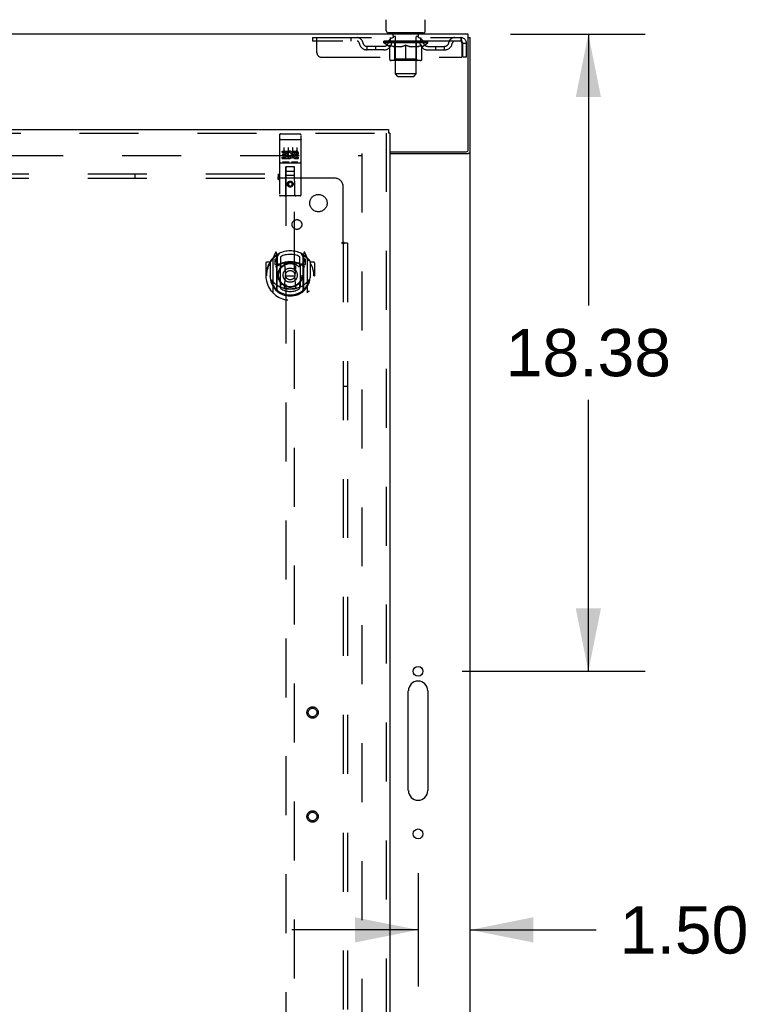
# Model space of a CAD drawing. Header units: inches. Extents: x 0 to 309, y 0 to 200.
# Tile 58 of 64: x 133 to 154, y 117 to 146. Entities that reach past the tile are written whole.
import ezdxf

# ---------------------------------------------------------------- set-up
doc = ezdxf.new("R2010")
doc.units = ezdxf.units.IN
doc.header["$LTSCALE"] = 17
doc.header["$MEASUREMENT"] = 0
doc.linetypes.add('HIDDEN', pattern=[0.2, 0.1, -0.1])
doc.layers.get('0').update_dxf_attribs({"linetype": 'CONTINUOUS'})
for name, color, linetype in [('DEFAULT_2', 8, 'HIDDEN'), ('DIMENSIONS', 7, 'CONTINUOUS'), ('RIGHTHAND_DOOR_ASSEMBLY', 7, 'CONTINUOUS'), ('SUBPANEL', 7, 'CONTINUOUS')]:
    doc.layers.add(name, color=color, linetype=linetype)
doc.styles.get("Standard").update_dxf_attribs({"font": 'arial.ttf'})
doc.dimstyles.new('DIMSTYLE_1', dxfattribs={"dimtxt": 1.363636, "dimasz": 1.818182, "dimexe": 0.09, "dimexo": 0.07, "dimgap": 0.0375, "dimtad": 0, "dimtih": 1, "dimtoh": 1, "dimzin": 4, "dimdsep": 46, "dimtxsty": 'Standard', "dimblk": '_FILLED', "dimblk1": '_FILLED', "dimblk2": '_FILLED', "dimcen": 0.09, "dimadec": 3, "dimazin": 1, "dimtfac": 1, "dimtdec": 3, "dimtofl": 0, "dimtmove": 0, "dimatfit": 3, "dimldrblk": '_FILLED', "dimfxl": 0, "dimtolj": 1, "dimtzin": 4, "dimarcsym": 0})

# ---------------------------------------------------------------- blocks, each defined once
blk = doc.blocks.new('_FILLED')
at = {"color": 0, "linetype": 'ByBlock'}
blk.add_solid([(0, 0), (-1, 0.2), (-1, -0.2)], dxfattribs=at)
blk = doc.blocks.new('*D10')
at = {"layer": 'DIMENSIONS', "color": 2, "linetype": 'Continuous'}
for p, q in [((147.263, 145.12), (151.149, 145.12)), ((149.512, 145.12), (149.512, 137.296)), ((149.512, 126.745), (149.512, 134.569)), ((145.875, 126.745), (151.149, 126.745))]:
    blk.add_line(p, q, dxfattribs=at)
at = {"layer": 'DIMENSIONS', "color": 2, "linetype": 'Continuous', "xscale": 1.8181818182, "yscale": 1.8181818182, "zscale": 1.8181818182}
for p, rotation in [((149.512, 145.12), 90), ((149.512, 126.745), 270)]:
    blk.add_blockref('_FILLED', p, dxfattribs=dict(at, rotation=rotation))
at = {"layer": 'DIMENSIONS', "color": 2, "linetype": 'Continuous', "insert": (149.512, 136.615), "char_height": 1.3636, "width": 4.76512, "attachment_point": 2, "line_spacing_factor": 0.9}
blk.add_mtext('18.38', dxfattribs=at)
blk = doc.blocks.new('*D11')
at = {"layer": 'DIMENSIONS', "color": 2, "linetype": 'Continuous'}
for p, q in [((144.603, 120.925), (144.603, 117.651)), ((144.603, 119.288), (140.966, 119.288)), ((146.103, 119.288), (149.736, 119.288))]:
    blk.add_line(p, q, dxfattribs=at)
at = {"layer": 'DIMENSIONS', "color": 2, "linetype": 'Continuous', "xscale": 1.8181818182, "yscale": 1.8181818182, "zscale": 1.8181818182}
blk.add_blockref('_FILLED', (144.603, 119.288), dxfattribs=at)
at = {"layer": 'DIMENSIONS', "color": 2, "linetype": 'Continuous', "xscale": 1.8181818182, "yscale": 1.8181818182, "zscale": 1.8181818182, "rotation": 180}
blk.add_blockref('_FILLED', (146.103, 119.288), dxfattribs=at)
at = {"layer": 'DIMENSIONS', "color": 2, "linetype": 'Continuous', "insert": (150.418, 119.969), "char_height": 1.3636, "width": 3.70564, "attachment_point": 1, "line_spacing_factor": 0.9}
blk.add_mtext('1.50', dxfattribs=at)

msp = doc.modelspace()

# ---------------------------------------------------------------- linework, layer by layer
at = {"color": 7, "linetype": 'Continuous'}
for p, q in [((143.686, 145.219), (143.686, 145.533)), ((144.811, 145.219), (144.811, 145.533)), ((143.749, 145.15), (143.749, 145.12)), ((144.749, 145.15), (143.749, 145.15)), ((144.749, 145.15), (144.749, 145.12)), ((146.051, 145.016), (146.103, 145.016))]:
    msp.add_line(p, q, dxfattribs=at)
at = {"color": 3, "linetype": 'Continuous'}
for p, q in [((146.051, 145.12), (68.405, 145.12)), ((146.051, 141.784), (146.051, 145.12)), ((146.103, 59.224), (146.103, 145.016)), ((143.79, 141.724), (145.991, 141.724)), ((143.79, 141.672), (146.033, 141.672)), ((144.321, 123.307), (144.321, 126.182)), ((144.884, 126.182), (144.884, 123.307))]:
    msp.add_line(p, q, dxfattribs=at)
for points in [[(146.033, 141.672), (146.035, 141.674), (146.037, 141.675), (146.04, 141.677), (146.043, 141.678), (146.047, 141.68), (146.051, 141.681), (146.055, 141.683), (146.059, 141.684), (146.067, 141.687)], [(146.067, 141.687), (146.071, 141.688), (146.075, 141.69), (146.078, 141.691), (146.082, 141.692), (146.085, 141.694), (146.088, 141.695), (146.091, 141.697), (146.093, 141.698), (146.096, 141.7), (146.097, 141.702), (146.099, 141.703), (146.1, 141.705), (146.101, 141.707), (146.102, 141.709), (146.102, 141.711), (146.103, 141.713)]]:
    msp.add_lwpolyline(points, dxfattribs=at)
for centre in [(144.603, 126.745), (144.603, 122.057)]:
    msp.add_circle(centre, 0.141, dxfattribs=at)
at = {"color": 7, "linetype": 'Continuous'}
for centre, start, end in [((143.755, 145.219), 180, 265), ((144.742, 145.219), 275, 360)]:
    msp.add_arc(centre, 0.069, start, end, dxfattribs=at)
at = {"color": 3, "linetype": 'Continuous'}
for centre, radius, start, end in [((145.991, 141.784), 0.06, 270, 360), ((144.603, 126.182), 0.281, 0, 180), ((144.603, 123.307), 0.281, 180, 360)]:
    msp.add_arc(centre, radius, start, end, dxfattribs=at)
at = {"layer": 'DEFAULT_2', "color": 8, "linetype": 'HIDDEN'}
for p, q in [((143.846, 145.15), (143.846, 145.12)), ((143.884, 145.06), (143.884, 145.14)), ((144.614, 145.06), (144.614, 145.14)), ((144.652, 145.15), (144.652, 145.12)), ((141.561, 145.016), (141.561, 144.912)), ((141.561, 145.016), (145.832, 145.016)), ((145.832, 144.912), (141.561, 144.912)), ((141.686, 144.579), (141.686, 145.016)), ((142.661, 145.016), (142.661, 144.912)), ((143.615, 144.866), (143.615, 144.912)), ((144.882, 144.866), (143.615, 144.866)), ((143.775, 144.754), (143.615, 144.866)), ((143.625, 144.906), (143.625, 144.912)), ((143.634, 144.902), (143.634, 144.906)), ((143.634, 144.902), (144.864, 144.902)), ((143.642, 144.902), (143.642, 144.906)), ((143.643, 144.902), (143.643, 144.906)), ((143.653, 144.906), (143.653, 144.912)), ((143.67, 144.902), (143.67, 144.906)), ((143.672, 144.902), (143.672, 144.906)), ((143.7, 144.906), (143.7, 144.912)), ((143.715, 144.902), (143.715, 144.906)), ((143.717, 144.902), (143.717, 144.906)), ((143.922, 144.905), (143.72, 144.905)), ((143.763, 144.906), (143.763, 144.912)), ((143.765, 144.902), (143.765, 144.905)), ((143.766, 144.902), (143.766, 144.905)), ((143.769, 144.902), (143.769, 144.905)), ((143.776, 144.902), (143.776, 144.906)), ((143.776, 144.902), (143.776, 144.905)), ((143.779, 144.902), (143.779, 144.906)), ((143.783, 144.902), (143.783, 144.906)), ((143.785, 144.391), (143.785, 144.797)), ((143.787, 144.902), (143.787, 144.905)), ((143.801, 144.902), (143.801, 144.905)), ((143.811, 144.912), (143.811, 145.016)), ((143.819, 144.902), (143.819, 144.905)), ((143.82, 144.902), (143.82, 144.908)), ((143.84, 144.902), (143.84, 144.905)), ((143.841, 144.906), (143.841, 144.912)), ((143.851, 144.902), (143.851, 144.906)), ((143.855, 144.902), (143.855, 144.906)), ((143.865, 144.902), (143.865, 144.905)), ((143.876, 144.902), (143.876, 144.91)), ((143.891, 144.902), (143.891, 144.905)), ((143.953, 145.05), (143.894, 145.05)), ((143.894, 144.902), (143.894, 144.905)), ((143.922, 144.902), (143.922, 144.905)), ((143.989, 144.905), (143.927, 144.905)), ((143.932, 144.906), (143.932, 144.912)), ((143.936, 144.394), (143.936, 144.863)), ((143.939, 144.902), (143.939, 144.906)), ((143.943, 144.902), (143.943, 144.906)), ((143.949, 143.969), (143.949, 145.04)), ((143.949, 144.902), (143.949, 144.911)), ((143.954, 144.902), (143.954, 144.905)), ((143.964, 144.902), (143.964, 144.905)), ((143.989, 144.902), (143.989, 144.905)), ((144.063, 144.905), (144.004, 144.905)), ((144.025, 144.902), (144.025, 144.905)), ((144.032, 144.906), (144.032, 144.912)), ((144.036, 144.902), (144.036, 144.906)), ((144.038, 144.902), (144.038, 144.912)), ((144.041, 144.902), (144.041, 144.906)), ((144.048, 144.902), (144.048, 144.906)), ((144.064, 144.902), (144.064, 144.905)), ((144.144, 144.905), (144.09, 144.905)), ((144.103, 144.902), (144.103, 144.905)), ((144.134, 144.905), (144.249, 144.912)), ((144.139, 144.906), (144.139, 144.912)), ((144.139, 144.906), (144.139, 144.912)), ((144.139, 144.912), (144.139, 144.912)), ((144.139, 144.902), (144.139, 144.906)), ((144.143, 144.902), (144.143, 144.906)), ((144.144, 144.902), (144.144, 144.906)), ((144.144, 144.902), (144.144, 144.905)), ((144.228, 144.905), (144.18, 144.905)), ((144.185, 144.902), (144.185, 144.905)), ((144.228, 144.902), (144.228, 144.905)), ((144.246, 144.906), (144.246, 144.906)), ((144.246, 144.902), (144.246, 144.906)), ((144.246, 144.902), (144.246, 144.906)), ((144.249, 144.906), (144.249, 144.912)), ((144.249, 144.354), (144.249, 144.798)), ((144.251, 144.902), (144.251, 144.906)), ((144.251, 144.902), (144.251, 144.906)), ((144.251, 144.906), (144.251, 144.906)), ((144.253, 144.905), (144.318, 144.905)), ((144.269, 144.902), (144.269, 144.905)), ((144.285, 144.905), (144.285, 144.91)), ((144.285, 144.91), (144.363, 144.905)), ((144.307, 144.905), (144.307, 144.909)), ((144.312, 144.902), (144.312, 144.905)), ((144.353, 144.902), (144.353, 144.906)), ((144.353, 144.902), (144.353, 144.905)), ((144.353, 144.905), (144.408, 144.905)), ((144.354, 144.902), (144.354, 144.906)), ((144.358, 144.912), (144.359, 144.912)), ((144.358, 144.906), (144.358, 144.912)), ((144.358, 144.902), (144.358, 144.906)), ((144.359, 144.906), (144.359, 144.912)), ((144.394, 144.902), (144.394, 144.905)), ((144.434, 144.902), (144.434, 144.905)), ((144.434, 144.905), (144.493, 144.905)), ((144.449, 144.902), (144.449, 144.906)), ((144.456, 144.902), (144.456, 144.906)), ((144.459, 144.902), (144.459, 144.912)), ((144.461, 144.902), (144.461, 144.906)), ((144.465, 144.906), (144.465, 144.912)), ((144.472, 144.902), (144.472, 144.905)), ((144.508, 144.902), (144.508, 144.905)), ((144.508, 144.905), (144.57, 144.905)), ((144.533, 144.902), (144.533, 144.905)), ((144.604, 145.05), (144.544, 145.05)), ((144.544, 144.902), (144.544, 144.905)), ((144.548, 144.902), (144.548, 144.911)), ((144.549, 143.969), (144.549, 145.04)), ((144.554, 144.902), (144.554, 144.906)), ((144.558, 144.902), (144.558, 144.906)), ((144.561, 144.394), (144.561, 144.863)), ((144.565, 144.906), (144.565, 144.912)), ((144.575, 144.902), (144.575, 144.905)), ((144.575, 144.905), (144.777, 144.905)), ((144.603, 144.902), (144.603, 144.905)), ((144.606, 144.902), (144.606, 144.905)), ((144.621, 144.902), (144.621, 144.91)), ((144.633, 144.902), (144.633, 144.905)), ((144.642, 144.902), (144.642, 144.906)), ((144.646, 144.902), (144.646, 144.906)), ((144.656, 144.906), (144.656, 144.912)), ((144.657, 144.902), (144.657, 144.905)), ((144.677, 144.902), (144.677, 144.908)), ((144.678, 144.902), (144.678, 144.905)), ((144.686, 144.912), (144.686, 145.016)), ((144.696, 144.902), (144.696, 144.905)), ((144.71, 144.902), (144.71, 144.905)), ((144.712, 144.391), (144.712, 144.797)), ((144.715, 144.902), (144.715, 144.906)), ((144.718, 144.902), (144.718, 144.906)), ((144.721, 144.902), (144.721, 144.906)), ((144.721, 144.902), (144.721, 144.905)), ((144.722, 144.754), (144.882, 144.866)), ((144.729, 144.902), (144.729, 144.905)), ((144.732, 144.902), (144.732, 144.905)), ((144.732, 144.902), (144.732, 144.905)), ((144.734, 144.906), (144.734, 144.912)), ((144.78, 144.902), (144.78, 144.906)), ((144.782, 144.902), (144.782, 144.906)), ((144.797, 144.906), (144.797, 144.912)), ((144.826, 144.902), (144.826, 144.906)), ((144.827, 144.902), (144.827, 144.906)), ((144.844, 144.906), (144.844, 144.912)), ((144.854, 144.902), (144.854, 144.906)), ((144.855, 144.902), (144.855, 144.906)), ((144.864, 144.902), (144.864, 144.906)), ((144.872, 144.906), (144.872, 144.912)), ((144.882, 144.866), (144.882, 144.912)), ((145.832, 145.016), (145.832, 144.912)), ((145.834, 145.015), (145.832, 145.016)), ((145.86, 144.886), (145.865, 144.849)), ((145.86, 144.863), (145.865, 144.849)), ((145.865, 144.849), (145.865, 144.454)), ((145.895, 144.454), (145.895, 144.849)), ((145.999, 144.849), (145.895, 144.849)), ((145.999, 144.454), (145.999, 144.849)), ((143.134, 144.661), (143.134, 144.765)), ((143.617, 144.765), (143.134, 144.765)), ((143.617, 144.661), (143.134, 144.661)), ((143.384, 144.661), (143.384, 144.765)), ((143.775, 144.754), (143.785, 144.754)), ((144.107, 144.754), (143.927, 144.754)), ((144.57, 144.754), (144.39, 144.754)), ((144.712, 144.754), (144.722, 144.754)), ((144.88, 144.765), (145.363, 144.765)), ((144.88, 144.661), (145.363, 144.661)), ((145.113, 144.661), (145.113, 144.765)), ((145.363, 144.661), (145.363, 144.765)), ((141.811, 144.454), (145.865, 144.454)), ((144.675, 144.354), (143.822, 144.354)), ((143.936, 144.394), (143.896, 144.354)), ((144.561, 144.394), (143.936, 144.394)), ((144.561, 144.394), (144.601, 144.354)), ((145.999, 144.454), (145.895, 144.454)), ((144.549, 143.969), (143.949, 143.969)), ((144.018, 143.9), (143.949, 143.969)), ((144.48, 143.9), (144.549, 143.969)), ((144.018, 143.9), (144.48, 143.9)), ((108.874, 141.62), (142.964, 141.62)), ((142.978, 141.672), (142.978, 62.568))]:
    msp.add_line(p, q, dxfattribs=at)
for points in [[(143.785, 144.797), (143.811, 144.787), (143.836, 144.779), (143.861, 144.771), (143.886, 144.764), (143.91, 144.759), (143.935, 144.754)], [(143.927, 144.754), (143.904, 144.759), (143.88, 144.764), (143.857, 144.771), (143.833, 144.778), (143.809, 144.787), (143.785, 144.796)], [(144.098, 144.754), (144.122, 144.759), (144.147, 144.764), (144.172, 144.771), (144.197, 144.779), (144.223, 144.788), (144.249, 144.798)], [(144.249, 144.796), (144.224, 144.787), (144.2, 144.778), (144.177, 144.771), (144.153, 144.764), (144.13, 144.759), (144.107, 144.754)], [(144.249, 144.798), (144.275, 144.788), (144.3, 144.779), (144.325, 144.771), (144.35, 144.764), (144.375, 144.759), (144.4, 144.754)], [(144.39, 144.754), (144.367, 144.759), (144.343, 144.764), (144.32, 144.771), (144.296, 144.778), (144.273, 144.787), (144.249, 144.796)], [(144.562, 144.754), (144.587, 144.759), (144.612, 144.764), (144.636, 144.771), (144.661, 144.779), (144.686, 144.787), (144.712, 144.797)], [(144.712, 144.796), (144.688, 144.787), (144.663, 144.778), (144.64, 144.771), (144.616, 144.764), (144.593, 144.759), (144.57, 144.754)], [(145.836, 144.911), (145.834, 144.912), (145.832, 144.912)], [(145.834, 145.015), (145.836, 145.012), (145.839, 145.007), (145.841, 145), (145.843, 144.991), (145.846, 144.98), (145.848, 144.967), (145.85, 144.953), (145.853, 144.938), (145.855, 144.922), (145.857, 144.904), (145.86, 144.886)], [(145.836, 144.911), (145.839, 144.909), (145.841, 144.906), (145.843, 144.903), (145.846, 144.899), (145.848, 144.894), (145.85, 144.889), (145.853, 144.883), (145.855, 144.877), (145.857, 144.87), (145.86, 144.863)]]:
    msp.add_lwpolyline(points, dxfattribs=at)
for centre, radius, start, end in [((143.755, 145.219), 0.069, 265, 270), ((143.874, 145.14), 0.01, 0, 90), ((144.624, 145.14), 0.01, 90, 180), ((144.742, 145.219), 0.069, 270, 275), ((142.845, 144.849), 0.167, 8.0716, 90), ((142.845, 144.85), 0.0625, 7.9863, 90), ((143.134, 144.89), 0.229, 187.9863, 270), ((143.134, 144.89), 0.125, 188.0716, 270), ((143.617, 144.89), 0.125, 270, 351.9284), ((143.617, 144.89), 0.229, 270, 352.0137), ((143.906, 144.849), 0.167, 90, 171.9284), ((143.906, 144.85), 0.0625, 90, 172.0137), ((143.894, 145.06), 0.01, 180, 270), ((143.896, 144.863), 0.0398, 0, 90), ((143.939, 145.04), 0.01, 0, 90), ((144.559, 145.04), 0.01, 90, 180), ((144.601, 144.863), 0.0398, 90, 180), ((144.591, 144.849), 0.167, 8.0716, 90), ((144.591, 144.85), 0.0625, 7.9863, 90), ((144.604, 145.06), 0.01, 270, 360), ((144.88, 144.89), 0.229, 187.9863, 270), ((144.88, 144.89), 0.125, 188.0716, 270), ((145.363, 144.89), 0.125, 270, 351.9284), ((145.363, 144.89), 0.229, 270, 352.0137), ((145.652, 144.849), 0.167, 90, 171.9284), ((145.652, 144.85), 0.0625, 90, 172.0137), ((145.832, 144.849), 0.167, 0, 90), ((145.832, 144.849), 0.063, 0, 90), ((141.811, 144.579), 0.125, 180, 270), ((143.822, 144.391), 0.0371, 180, 270), ((144.675, 144.391), 0.0371, 270, 360)]:
    msp.add_arc(centre, radius, start, end, dxfattribs=at)
for centre, major_axis, ratio, start_param, end_param in [((144.249, 144.912), (0.633, 0.007), 0.05963, 2.96643, 3.140963), ((143.595, 144.9), (0.198, 0), 0.060556, 0.430652, 1.470503), ((144.249, 144.912), (0.633, 0), 0.060556, -3.141593, -2.96706), ((143.595, 144.894), (0.198, 0.002), 0.05963, 1.376596, 1.469874), ((144.249, 144.912), (0.633, 0.013), 0.05688, 2.791345, 2.965878), ((143.571, 144.9), (0.198, 0.002), 0.05963, 0.25549, 1.295341), ((143.64, 144.9), (0.198, -0.002), 0.05963, 0.605815, 1.645666), ((144.249, 144.912), (0.633, -0.007), 0.05963, -2.96643, -2.791898), ((143.64, 144.894), (0.198, 0), 0.060556, 1.551758, 1.645036), ((143.571, 144.894), (0.198, 0.004), 0.05688, 1.20151, 1.294789), ((143.641, 144.896), (0.164, 0.002), 0.05963, 1.065228, 1.614276), ((143.621, 144.896), (0.164, 0.003), 0.05688, 0.890143, 1.43919), ((143.679, 144.896), (0.164, 0), 0.060556, 1.240391, 1.789438), ((144.249, 144.912), (0.633, 0.019), 0.052395, 2.616403, 2.790936), ((143.567, 144.9), (0.198, 0.004), 0.05688, 0.080405, 1.120256), ((143.702, 144.9), (0.198, -0.004), 0.05688, 0.7809, 1.820751), ((144.249, 144.912), (0.633, -0.013), 0.05688, -2.791345, -2.616812), ((143.702, 144.894), (0.198, -0.002), 0.05963, 1.72692, 1.820198), ((143.567, 144.894), (0.198, 0.006), 0.052395, 1.026568, 1.119847), ((143.62, 144.896), (0.164, 0.005), 0.052395, 0.715201, 1.264248), ((143.735, 144.896), (0.164, -0.002), 0.05963, 1.415553, 1.9646), ((144.249, 144.912), (0.633, 0.025), 0.046319, 2.441654, 2.616187), ((143.782, 144.9), (0.198, -0.006), 0.052395, 0.955842, 1.995693), ((143.584, 144.9), (0.198, 0.006), 0.052395, -0.094537, 0.945314), ((144.249, 144.912), (0.633, -0.019), 0.052395, -2.616403, -2.44187), ((143.782, 144.894), (0.198, -0.004), 0.05688, 1.902006, 1.995284), ((143.584, 144.894), (0.198, 0.008), 0.046319, 0.851819, 0.945098), ((143.639, 144.896), (0.164, 0.006), 0.046319, 0.540452, 1.089499), ((143.806, 144.896), (0.164, -0.003), 0.05688, 1.590638, 2.139686), ((144.249, 144.912), (0.633, 0.029), 0.038841, 2.267123, 2.441656), ((143.875, 144.9), (0.198, -0.008), 0.046319, 1.130591, 2.170442), ((143.622, 144.9), (0.198, 0.008), 0.046319, -0.269286, 0.770565), ((144.249, 144.912), (0.633, -0.025), 0.046319, -2.441654, -2.267121), ((143.875, 144.894), (0.198, -0.006), 0.052395, 2.076947, 2.170226), ((143.622, 144.894), (0.198, 0.009), 0.038841, 0.677289, 0.770567), ((143.676, 144.896), (0.164, 0.008), 0.038841, 0.365921, 0.914969), ((143.89, 144.896), (0.164, -0.005), 0.052395, 1.76558, 2.314627), ((144.249, 144.912), (0.633, 0.033), 0.030195, 2.09281, 2.267343), ((143.98, 144.9), (0.198, -0.009), 0.038841, 1.305122, 2.344973), ((143.678, 144.9), (0.198, 0.009), 0.038841, -0.443817, 0.596034), ((144.249, 144.912), (0.633, -0.029), 0.038841, -2.267123, -2.092591), ((143.98, 144.894), (0.198, -0.008), 0.046319, 2.251696, 2.344975), ((143.678, 144.894), (0.198, 0.01), 0.030195, 0.502975, 0.596254), ((143.73, 144.896), (0.164, 0.009), 0.030195, 0.191608, 0.740655), ((143.986, 144.896), (0.164, -0.006), 0.046319, 1.940329, 2.489376), ((143.751, 144.9), (0.198, 0.01), 0.030195, -0.61813, 0.421721), ((144.249, 144.912), (0.633, 0.036), 0.020645, 1.918687, 2.09322), ((144.093, 144.9), (0.198, -0.01), 0.030195, 1.479435, 2.519286), ((144.249, 144.912), (0.633, -0.033), 0.030195, -2.09281, -1.918277), ((144.093, 144.894), (0.198, -0.009), 0.038841, 2.426227, 2.519505), ((143.751, 144.894), (0.198, 0.011), 0.020645, 0.328852, 0.422131), ((143.8, 144.896), (0.164, 0.009), 0.020645, 0.017485, 0.566532), ((144.089, 144.896), (0.164, -0.008), 0.038841, 2.11486, 2.663907), ((143.84, 144.9), (0.198, 0.011), 0.020645, -0.792253, 0.247598), ((144.249, 144.912), (0.633, 0.038), 0.010478, 1.744704, 1.919237), ((144.21, 144.9), (0.198, -0.011), 0.020645, 1.653558, 2.693409), ((144.249, 144.912), (0.633, -0.036), 0.020645, -1.918687, -1.744154), ((144.21, 144.894), (0.198, -0.01), 0.030195, 2.60054, 2.693819), ((143.84, 144.894), (0.198, 0.012), 0.010478, 0.154869, 0.248148), ((143.884, 144.896), (0.164, 0.01), 0.010478, 6.126688, 6.675735), ((144.197, 144.896), (0.164, -0.009), 0.030195, 2.289173, 2.83822), ((143.941, 144.9), (0.198, 0.012), 0.010478, -0.966236, -0.000846), ((144.329, 144.9), (0.198, -0.012), 0.010478, 1.827541, 2.867392), ((144.249, 144.912), (0.633, -0.038), 0.010478, -1.744704, -1.563007), ((144.329, 144.894), (0.198, -0.011), 0.020645, 2.774664, 2.867942), ((144.307, 144.896), (0.164, -0.009), 0.020645, 2.463296, 3.012344), ((144.168, 144.9), (0.198, 0.012), 0.010478, 0.274201, 1.314052), ((144.082, 144.896), (0.164, 0.01), 0.010478, -0.000483, 0.504314), ((144.051, 144.894), (0.198, 0.012), 0.010478, 0.099668, 0.192946), ((144.249, 144.912), (0.633, 0.038), 0.010478, -1.571421, -1.396888), ((144.446, 144.894), (0.198, -0.012), 0.010478, 2.74231, 2.948646), ((144.415, 144.896), (0.164, -0.01), 0.010478, 2.637279, 3.14189), ((144.287, 144.9), (0.198, 0.011), 0.020645, 0.448184, 1.488034), ((144.19, 144.896), (0.164, 0.009), 0.020645, 0.129249, 0.678296), ((144.168, 144.894), (0.198, 0.011), 0.020645, 0.273651, 0.366929), ((144.556, 144.9), (0.198, -0.012), 0.010478, -3.140747, -2.175357), ((144.249, 144.912), (0.633, 0.036), 0.020645, -1.397439, -1.222906), ((144.249, 144.912), (0.633, -0.038), 0.010478, 1.222355, 1.396888), ((144.404, 144.9), (0.198, 0.01), 0.030195, 0.622307, 1.662158), ((144.3, 144.896), (0.164, 0.009), 0.030195, 0.303372, 0.852419), ((144.613, 144.896), (0.164, -0.01), 0.010478, 2.749043, 3.29809), ((144.657, 144.9), (0.198, -0.011), 0.020645, 2.893995, 3.933846), ((144.287, 144.894), (0.198, 0.01), 0.030195, 0.447774, 0.541052), ((144.657, 144.894), (0.198, -0.012), 0.010478, 2.893445, 2.986723), ((144.249, 144.912), (0.633, 0.033), 0.030195, -1.223315, -1.048783), ((144.249, 144.912), (0.633, -0.036), 0.020645, 1.048373, 1.222906), ((144.517, 144.9), (0.198, 0.009), 0.038841, 0.79662, 1.836471), ((144.408, 144.896), (0.164, 0.008), 0.038841, 0.477686, 1.026733), ((144.697, 144.896), (0.164, -0.009), 0.020645, 2.57506, 3.124108), ((144.746, 144.9), (0.198, -0.01), 0.030195, 2.719872, 3.759723), ((144.622, 144.9), (0.198, 0.008), 0.046319, 0.971151, 2.011002), ((144.404, 144.894), (0.198, 0.009), 0.038841, 0.622087, 0.715366), ((144.746, 144.894), (0.198, -0.011), 0.020645, 2.719462, 2.812741), ((144.249, 144.912), (0.633, 0.029), 0.038841, -1.049002, -0.874469), ((144.249, 144.912), (0.633, -0.033), 0.030195, 0.87425, 1.048783), ((144.511, 144.896), (0.164, 0.006), 0.046319, 0.652216, 1.201263), ((144.716, 144.9), (0.198, 0.006), 0.052395, 1.1459, 2.185751), ((144.767, 144.896), (0.164, -0.009), 0.030195, 2.400937, 2.949985), ((144.819, 144.9), (0.198, -0.009), 0.038841, 2.545558, 3.585409), ((144.607, 144.896), (0.164, 0.005), 0.052395, 0.826965, 1.376012), ((144.517, 144.894), (0.198, 0.008), 0.046319, 0.796618, 0.889896), ((144.819, 144.894), (0.198, -0.01), 0.030195, 2.545339, 2.638617), ((144.795, 144.9), (0.198, 0.004), 0.05688, 1.320842, 2.360692), ((144.249, 144.912), (0.633, 0.025), 0.046319, -0.874471, -0.699939), ((144.249, 144.912), (0.633, -0.029), 0.038841, 0.699936, 0.874469), ((144.876, 144.9), (0.198, -0.008), 0.046319, 2.371028, 3.410879), ((144.821, 144.896), (0.164, -0.008), 0.038841, 2.226624, 2.775671), ((144.857, 144.9), (0.198, 0.002), 0.05963, 1.495927, 2.535778), ((144.691, 144.896), (0.164, 0.003), 0.05688, 1.001907, 1.550954), ((144.913, 144.9), (0.198, -0.006), 0.052395, 2.196279, 3.23613), ((144.622, 144.894), (0.198, 0.006), 0.052395, 0.971367, 1.064645), ((144.858, 144.896), (0.164, -0.006), 0.046319, 2.052093, 2.601141), ((144.876, 144.894), (0.198, -0.009), 0.038841, 2.371026, 2.464304), ((144.902, 144.9), (0.198, 0), 0.060556, 1.671089, 2.71094), ((144.93, 144.9), (0.198, -0.004), 0.05688, 2.021337, 3.061188), ((144.249, 144.912), (0.633, 0.019), 0.052395, -0.699723, -0.52519), ((144.249, 144.912), (0.633, -0.025), 0.046319, 0.525406, 0.699939), ((144.926, 144.9), (0.198, -0.002), 0.05963, 1.846251, 2.886102), ((144.763, 144.896), (0.164, 0.002), 0.05963, 1.176993, 1.72604), ((144.877, 144.896), (0.164, -0.005), 0.052395, 1.877344, 2.426392), ((144.818, 144.896), (0.164, 0), 0.060556, 1.352155, 1.901202), ((144.876, 144.896), (0.164, -0.003), 0.05688, 1.702402, 2.25145), ((144.856, 144.896), (0.164, -0.002), 0.05963, 1.527317, 2.076364), ((144.716, 144.894), (0.198, 0.004), 0.05688, 1.146309, 1.239587), ((144.913, 144.894), (0.198, -0.008), 0.046319, 2.196495, 2.289773), ((144.249, 144.912), (0.633, 0.013), 0.05688, -0.524781, -0.350248), ((144.249, 144.912), (0.633, -0.019), 0.052395, 0.350657, 0.52519), ((144.795, 144.894), (0.198, 0.002), 0.05963, 1.321394, 1.414673), ((144.93, 144.894), (0.198, -0.006), 0.052395, 2.021746, 2.115024), ((144.249, 144.912), (0.633, 0.007), 0.05963, -0.349695, -0.175162), ((144.249, 144.912), (0.633, -0.013), 0.05688, 0.175715, 0.350248), ((144.857, 144.894), (0.198, 0), 0.060556, 1.496556, 1.589835), ((144.926, 144.894), (0.198, -0.004), 0.05688, 1.846804, 1.940083), ((144.902, 144.894), (0.198, -0.002), 0.05963, 1.671719, 1.764997), ((144.249, 144.912), (0.633, 0), 0.060556, -0.174533, 0), ((144.249, 144.912), (0.633, -0.007), 0.05963, 0.000629, 0.175162)]:
    msp.add_ellipse(centre, major_axis=major_axis, ratio=ratio, start_param=start_param, end_param=end_param, dxfattribs=at)
at = {"layer": 'RIGHTHAND_DOOR_ASSEMBLY', "color": 3, "linetype": 'Continuous'}
for p, q in [((107.645, 142.37), (143.748, 142.37)), ((143.79, 142.266), (143.79, 61.974))]:
    msp.add_line(p, q, dxfattribs=at)
at = {"layer": 'RIGHTHAND_DOOR_ASSEMBLY', "color": 8, "linetype": 'HIDDEN'}
for p, q in [((107.645, 142.266), (143.748, 142.266)), ((143.686, 142.266), (143.686, 61.974)), ((140.603, 142.208), (140.603, 140.483)), ((140.619, 142.079), (140.618, 142.079)), ((140.62, 142.079), (140.619, 142.079)), ((140.621, 142.079), (140.62, 142.079)), ((140.621, 142.079), (140.621, 142.079)), ((140.622, 142.079), (140.621, 142.079)), ((140.623, 142.079), (140.622, 142.079)), ((140.625, 142.08), (140.624, 142.079)), ((140.626, 142.08), (140.625, 142.08)), ((140.627, 142.08), (140.626, 142.08)), ((140.628, 142.08), (140.627, 142.08)), ((140.628, 142.08), (140.628, 142.08)), ((140.629, 142.08), (140.628, 142.08)), ((140.63, 142.08), (140.629, 142.08)), ((140.631, 142.08), (140.63, 142.08)), ((140.632, 142.08), (140.631, 142.08)), ((140.633, 142.08), (140.632, 142.08)), ((140.633, 142.238), (141.198, 142.238)), ((140.633, 142.08), (141.198, 142.08)), ((141.198, 142.08), (141.199, 142.08)), ((141.199, 142.08), (141.2, 142.08)), ((141.2, 142.08), (141.2, 142.08)), ((141.2, 142.08), (141.201, 142.08)), ((141.203, 142.08), (141.203, 142.08)), ((141.203, 142.08), (141.204, 142.08)), ((141.204, 142.08), (141.205, 142.08)), ((141.205, 142.08), (141.206, 142.079)), ((141.206, 142.079), (141.207, 142.079)), ((141.207, 142.079), (141.207, 142.079)), ((141.207, 142.079), (141.208, 142.079)), ((141.208, 142.079), (141.209, 142.079)), ((141.209, 142.079), (141.21, 142.079)), ((141.21, 142.079), (141.211, 142.079)), ((141.228, 140.483), (141.228, 142.208)), ((140.683, 141.703), (140.683, 141.745)), ((140.683, 141.745), (140.839, 141.745)), ((140.683, 141.703), (140.797, 141.703)), ((140.728, 141.847), (140.728, 141.541)), ((140.797, 141.66), (140.797, 141.703)), ((140.839, 141.567), (140.839, 141.745)), ((140.864, 141.697), (140.847, 141.736)), ((140.853, 141.847), (140.853, 141.541)), ((140.978, 141.847), (140.978, 141.541)), ((140.996, 141.703), (140.996, 141.745)), ((140.996, 141.745), (141.088, 141.745)), ((140.996, 141.703), (141.088, 141.703)), ((141.103, 141.847), (141.103, 141.541)), ((140.633, 141.41), (141.198, 141.41)), ((140.683, 141.532), (140.683, 141.574)), ((140.683, 141.574), (140.797, 141.574)), ((140.683, 141.532), (140.839, 141.532)), ((140.876, 141.426), (140.704, 141.426)), ((140.705, 141.618), (140.705, 141.66)), ((140.705, 141.66), (140.797, 141.66)), ((140.705, 141.618), (140.797, 141.618)), ((140.797, 141.574), (140.797, 141.618)), ((140.839, 141.567), (140.852, 141.586)), ((140.839, 141.532), (140.839, 141.544)), ((140.843, 141.542), (140.839, 141.544)), ((141.126, 141.426), (140.954, 141.426)), ((141.056, 141.618), (141.102, 141.618)), ((141.059, 141.659), (141.088, 141.659)), ((141.059, 141.574), (141.152, 141.574)), ((141.059, 141.532), (141.152, 141.532)), ((141.152, 141.532), (141.152, 141.574)), ((140.785, 140.483), (140.789, 141.293)), ((140.79, 141.293), (140.789, 141.293)), ((140.79, 141.293), (140.79, 104.291)), ((141.04, 141.293), (140.79, 141.293)), ((140.83, 141.168), (141, 141.168)), ((141.04, 104.291), (141.04, 141.293)), ((141.042, 141.293), (141.04, 141.293)), ((141.045, 140.483), (141.042, 141.293)), ((141.043, 141.043), (140.787, 141.043)), ((140.915, 140.865), (140.853, 140.829)), ((140.853, 140.829), (140.853, 140.756)), ((140.853, 140.829), (140.863, 140.823)), ((140.915, 140.853), (140.863, 140.823)), ((140.863, 140.823), (140.863, 140.762)), ((140.915, 140.865), (140.915, 140.853)), ((140.978, 140.829), (140.915, 140.865)), ((140.968, 140.823), (140.915, 140.853)), ((140.978, 140.829), (140.968, 140.823)), ((140.968, 140.762), (140.968, 140.823)), ((140.978, 140.756), (140.978, 140.829)), ((140.853, 140.756), (140.863, 140.762)), ((140.853, 140.756), (140.915, 140.72)), ((140.863, 140.762), (140.915, 140.732)), ((140.915, 140.732), (140.968, 140.762)), ((140.915, 140.72), (140.978, 140.756)), ((140.915, 140.72), (140.915, 140.732)), ((140.978, 140.756), (140.968, 140.762)), ((141.198, 140.453), (140.633, 140.453)), ((140.34, 138.56), (140.34, 138.102)), ((140.415, 138.633), (140.415, 137.665)), ((140.49, 138.819), (140.419, 138.643)), ((140.473, 138.628), (140.473, 138.478)), ((140.54, 138.628), (140.473, 138.628)), ((140.481, 138.62), (140.51, 138.574)), ((140.512, 138.739), (140.511, 138.739)), ((140.511, 138.739), (140.511, 138.738)), ((140.511, 138.739), (140.511, 138.738)), ((140.533, 138.735), (140.518, 138.816)), ((140.533, 137.719), (140.533, 138.735)), ((140.54, 138.688), (140.61, 138.797)), ((140.54, 137.744), (140.54, 138.747)), ((140.543, 138.722), (140.543, 138.515)), ((140.64, 138.7), (140.64, 138.447)), ((141.19, 138.447), (141.19, 138.7)), ((141.22, 138.797), (141.29, 138.688)), ((141.288, 138.515), (141.288, 138.722)), ((141.29, 137.744), (141.29, 138.747)), ((141.358, 138.628), (141.29, 138.628)), ((141.312, 138.816), (141.298, 138.735)), ((141.298, 138.735), (141.298, 137.719)), ((141.319, 138.738), (141.315, 138.742)), ((141.32, 138.574), (141.349, 138.62)), ((141.411, 138.643), (141.34, 138.819)), ((141.358, 138.478), (141.358, 138.628)), ((141.415, 137.665), (141.415, 138.633)), ((141.49, 138.56), (141.49, 138.102)), ((140.215, 138.522), (140.215, 138.149)), ((140.333, 138.537), (140.23, 138.537)), ((140.333, 138.537), (140.333, 138.149)), ((140.341, 138.522), (140.333, 138.537)), ((140.473, 138.478), (140.533, 138.478)), ((140.633, 138.477), (140.56, 138.477)), ((140.563, 138.495), (140.628, 138.495)), ((140.633, 137.836), (140.633, 138.467)), ((140.752, 138.493), (140.783, 138.149)), ((141.078, 138.493), (141.048, 138.149)), ((141.27, 138.477), (141.198, 138.477)), ((141.198, 138.467), (141.198, 137.836)), ((141.202, 138.495), (141.268, 138.495)), ((141.298, 138.478), (141.358, 138.478)), ((141.498, 138.537), (141.489, 138.522)), ((141.498, 138.149), (141.498, 138.537)), ((141.6, 138.537), (141.498, 138.537)), ((141.615, 138.522), (141.615, 138.149)), ((140.215, 138.149), (140.23, 138.149)), ((140.333, 138.149), (140.348, 138.149)), ((140.34, 138.102), (140.34, 138.099)), ((140.752, 137.809), (140.783, 138.149)), ((140.783, 138.149), (141.048, 138.149)), ((141.078, 137.809), (141.048, 138.149)), ((141.498, 138.149), (141.483, 138.149)), ((141.49, 138.102), (141.49, 138.099)), ((141.6, 138.149), (141.615, 138.149)), ((140.64, 137.886), (140.64, 137.783)), ((141.19, 137.783), (141.19, 137.886))]:
    msp.add_line(p, q, dxfattribs=at)
at = {"layer": 'RIGHTHAND_DOOR_ASSEMBLY', "color": 7, "linetype": 'Continuous'}
for p in [(143.748, 142.37), (143.79, 142.266)]:
    msp.add_line(p, (143.748, 142.266), dxfattribs=at)
at = {"layer": 'RIGHTHAND_DOOR_ASSEMBLY', "color": 8, "linetype": 'HIDDEN'}
for points in [[(140.618, 142.079), (140.618, 142.079), (140.618, 142.079), (140.617, 142.079), (140.617, 142.079), (140.617, 142.079), (140.616, 142.079), (140.616, 142.079), (140.616, 142.078), (140.615, 142.078), (140.615, 142.078), (140.615, 142.078), (140.614, 142.078), (140.614, 142.078), (140.614, 142.078), (140.613, 142.078), (140.613, 142.078), (140.613, 142.078), (140.612, 142.078), (140.612, 142.078), (140.612, 142.078), (140.611, 142.078), (140.611, 142.078), (140.611, 142.077), (140.61, 142.077), (140.61, 142.077), (140.61, 142.077), (140.61, 142.077), (140.609, 142.077), (140.609, 142.077), (140.609, 142.077), (140.609, 142.077), (140.608, 142.077), (140.608, 142.077), (140.608, 142.077), (140.608, 142.076), (140.607, 142.076), (140.607, 142.076), (140.607, 142.076), (140.607, 142.076), (140.606, 142.076), (140.606, 142.076), (140.606, 142.076), (140.606, 142.076), (140.606, 142.076), (140.606, 142.076), (140.605, 142.075), (140.605, 142.075), (140.605, 142.075), (140.605, 142.075), (140.605, 142.075), (140.605, 142.075), (140.604, 142.075), (140.604, 142.075), (140.604, 142.075), (140.604, 142.075), (140.604, 142.075), (140.604, 142.074), (140.604, 142.074), (140.603, 142.074), (140.603, 142.074), (140.603, 142.074), (140.603, 142.074), (140.603, 142.074), (140.603, 142.074), (140.603, 142.074), (140.603, 142.073), (140.603, 142.073), (140.603, 142.073), (140.603, 142.073), (140.603, 142.073), (140.603, 142.073), (140.603, 142.073), (140.603, 142.073), (140.603, 142.073), (140.603, 142.073), (140.603, 142.072), (140.603, 142.072)], [(140.624, 142.079), (140.624, 142.079), (140.623, 142.079)], [(141.201, 142.08), (141.202, 142.08), (141.203, 142.08)], [(141.211, 142.079), (141.211, 142.079), (141.212, 142.079), (141.212, 142.079), (141.212, 142.079), (141.213, 142.079), (141.213, 142.079), (141.213, 142.079), (141.214, 142.079), (141.214, 142.079), (141.215, 142.078), (141.215, 142.078), (141.215, 142.078), (141.216, 142.078), (141.216, 142.078), (141.216, 142.078), (141.217, 142.078), (141.217, 142.078), (141.217, 142.078), (141.218, 142.078), (141.218, 142.078), (141.218, 142.078), (141.218, 142.078), (141.219, 142.078), (141.219, 142.078), (141.219, 142.077), (141.22, 142.077), (141.22, 142.077), (141.22, 142.077), (141.22, 142.077), (141.221, 142.077), (141.221, 142.077), (141.221, 142.077), (141.222, 142.077), (141.222, 142.077), (141.222, 142.077), (141.222, 142.077), (141.222, 142.076), (141.223, 142.076), (141.223, 142.076), (141.223, 142.076), (141.223, 142.076), (141.224, 142.076), (141.224, 142.076), (141.224, 142.076), (141.224, 142.076), (141.224, 142.076), (141.225, 142.076), (141.225, 142.075), (141.225, 142.075), (141.225, 142.075), (141.225, 142.075), (141.225, 142.075), (141.226, 142.075), (141.226, 142.075), (141.226, 142.075), (141.226, 142.075), (141.226, 142.075), (141.226, 142.075), (141.226, 142.074), (141.226, 142.074), (141.227, 142.074), (141.227, 142.074), (141.227, 142.074), (141.227, 142.074), (141.227, 142.074), (141.227, 142.074), (141.227, 142.074), (141.227, 142.073), (141.227, 142.073), (141.227, 142.073), (141.227, 142.073), (141.227, 142.073), (141.227, 142.073), (141.227, 142.073), (141.227, 142.073), (141.228, 142.073), (141.228, 142.073), (141.228, 142.072), (141.228, 142.072)], [(140.704, 141.426), (140.704, 141.426), (140.704, 141.426), (140.703, 141.426), (140.703, 141.426), (140.703, 141.426), (140.703, 141.426), (140.703, 141.426), (140.703, 141.426), (140.702, 141.426), (140.702, 141.426), (140.702, 141.426), (140.702, 141.426), (140.702, 141.426), (140.701, 141.426), (140.701, 141.426), (140.701, 141.426), (140.701, 141.426), (140.701, 141.426), (140.701, 141.426), (140.701, 141.426), (140.7, 141.426), (140.7, 141.426), (140.7, 141.426), (140.7, 141.426), (140.7, 141.426), (140.7, 141.426), (140.7, 141.426), (140.699, 141.426), (140.699, 141.426), (140.699, 141.426), (140.699, 141.426), (140.699, 141.426), (140.699, 141.426), (140.699, 141.426), (140.699, 141.427), (140.698, 141.427), (140.698, 141.427), (140.698, 141.427), (140.698, 141.427), (140.698, 141.427), (140.698, 141.427), (140.698, 141.427), (140.698, 141.427), (140.698, 141.427), (140.698, 141.427), (140.698, 141.427)], [(140.883, 141.427), (140.882, 141.427), (140.882, 141.427), (140.882, 141.427), (140.882, 141.427), (140.882, 141.427), (140.882, 141.427), (140.882, 141.427), (140.882, 141.427), (140.882, 141.427), (140.882, 141.427), (140.881, 141.427), (140.881, 141.426), (140.881, 141.426), (140.881, 141.426), (140.881, 141.426), (140.881, 141.426), (140.881, 141.426), (140.881, 141.426), (140.881, 141.426), (140.88, 141.426), (140.88, 141.426), (140.88, 141.426), (140.88, 141.426), (140.88, 141.426), (140.88, 141.426), (140.88, 141.426), (140.879, 141.426), (140.879, 141.426), (140.879, 141.426), (140.879, 141.426), (140.879, 141.426), (140.879, 141.426), (140.878, 141.426), (140.878, 141.426), (140.878, 141.426), (140.878, 141.426), (140.878, 141.426), (140.878, 141.426), (140.877, 141.426), (140.877, 141.426), (140.877, 141.426), (140.877, 141.426), (140.877, 141.426), (140.876, 141.426), (140.876, 141.426)], [(140.954, 141.426), (140.954, 141.426), (140.954, 141.426), (140.953, 141.426), (140.953, 141.426), (140.953, 141.426), (140.953, 141.426), (140.953, 141.426), (140.953, 141.426), (140.952, 141.426), (140.952, 141.426), (140.952, 141.426), (140.952, 141.426), (140.952, 141.426), (140.951, 141.426), (140.951, 141.426), (140.951, 141.426), (140.951, 141.426), (140.951, 141.426), (140.951, 141.426), (140.951, 141.426), (140.95, 141.426), (140.95, 141.426), (140.95, 141.426), (140.95, 141.426), (140.95, 141.426), (140.95, 141.426), (140.95, 141.426), (140.949, 141.426), (140.949, 141.426), (140.949, 141.426), (140.949, 141.426), (140.949, 141.426), (140.949, 141.426), (140.949, 141.426), (140.949, 141.427), (140.948, 141.427), (140.948, 141.427), (140.948, 141.427), (140.948, 141.427), (140.948, 141.427), (140.948, 141.427), (140.948, 141.427), (140.948, 141.427), (140.948, 141.427), (140.948, 141.427), (140.948, 141.427)], [(141.133, 141.427), (141.132, 141.427), (141.132, 141.427), (141.132, 141.427), (141.132, 141.427), (141.132, 141.427), (141.132, 141.427), (141.132, 141.427), (141.132, 141.427), (141.132, 141.427), (141.132, 141.427), (141.131, 141.427), (141.131, 141.426), (141.131, 141.426), (141.131, 141.426), (141.131, 141.426), (141.131, 141.426), (141.131, 141.426), (141.131, 141.426), (141.131, 141.426), (141.13, 141.426), (141.13, 141.426), (141.13, 141.426), (141.13, 141.426), (141.13, 141.426), (141.13, 141.426), (141.13, 141.426), (141.129, 141.426), (141.129, 141.426), (141.129, 141.426), (141.129, 141.426), (141.129, 141.426), (141.129, 141.426), (141.128, 141.426), (141.128, 141.426), (141.128, 141.426), (141.128, 141.426), (141.128, 141.426), (141.128, 141.426), (141.127, 141.426), (141.127, 141.426), (141.127, 141.426), (141.127, 141.426), (141.127, 141.426), (141.126, 141.426), (141.126, 141.426)], [(140.37, 138.588), (140.37, 138.588), (140.371, 138.589), (140.372, 138.59), (140.372, 138.591), (140.373, 138.592), (140.374, 138.592), (140.375, 138.593), (140.375, 138.594), (140.376, 138.595), (140.377, 138.596), (140.378, 138.596), (140.378, 138.597), (140.379, 138.598), (140.38, 138.598), (140.381, 138.599), (140.382, 138.6), (140.382, 138.6), (140.383, 138.601), (140.384, 138.602), (140.385, 138.602), (140.386, 138.603), (140.387, 138.603), (140.388, 138.604), (140.388, 138.605), (140.389, 138.605), (140.39, 138.606), (140.391, 138.606), (140.392, 138.607), (140.393, 138.607), (140.394, 138.608), (140.395, 138.608), (140.396, 138.609), (140.397, 138.609), (140.397, 138.609)], [(141.433, 138.609), (141.434, 138.609), (141.434, 138.609), (141.435, 138.608), (141.436, 138.608), (141.437, 138.607), (141.438, 138.607), (141.439, 138.606), (141.44, 138.606), (141.441, 138.605), (141.442, 138.605), (141.443, 138.604), (141.443, 138.603), (141.444, 138.603), (141.445, 138.602), (141.446, 138.602), (141.447, 138.601), (141.448, 138.6), (141.448, 138.6), (141.449, 138.599), (141.45, 138.598), (141.451, 138.598), (141.452, 138.597), (141.452, 138.596), (141.453, 138.596), (141.454, 138.595), (141.455, 138.594), (141.455, 138.593), (141.456, 138.592), (141.457, 138.592), (141.458, 138.591), (141.458, 138.59), (141.459, 138.589), (141.46, 138.588), (141.46, 138.588)], [(140.383, 138.035), (140.386, 138.03), (140.389, 138.025), (140.392, 138.02), (140.395, 138.016), (140.397, 138.011), (140.4, 138.007), (140.403, 138.003), (140.405, 137.999), (140.408, 137.995), (140.41, 137.992), (140.413, 137.988), (140.415, 137.985), (140.418, 137.982), (140.42, 137.979), (140.422, 137.976), (140.424, 137.973), (140.427, 137.97), (140.429, 137.967), (140.431, 137.965), (140.433, 137.962), (140.435, 137.96), (140.437, 137.958), (140.439, 137.956), (140.441, 137.953), (140.442, 137.951), (140.444, 137.949), (140.446, 137.948), (140.448, 137.946), (140.45, 137.944), (140.451, 137.942), (140.453, 137.941), (140.455, 137.939), (140.456, 137.938), (140.458, 137.936), (140.459, 137.935), (140.461, 137.934)], [(141.369, 137.934), (141.371, 137.935), (141.372, 137.936), (141.374, 137.938), (141.376, 137.939), (141.377, 137.941), (141.379, 137.942), (141.381, 137.944), (141.382, 137.946), (141.384, 137.948), (141.386, 137.949), (141.388, 137.951), (141.389, 137.953), (141.391, 137.956), (141.393, 137.958), (141.395, 137.96), (141.397, 137.962), (141.399, 137.965), (141.401, 137.967), (141.404, 137.97), (141.406, 137.973), (141.408, 137.976), (141.41, 137.979), (141.412, 137.982), (141.415, 137.985), (141.417, 137.988), (141.42, 137.992), (141.422, 137.995), (141.425, 137.999), (141.427, 138.003), (141.43, 138.007), (141.433, 138.011), (141.436, 138.016), (141.438, 138.02), (141.441, 138.025), (141.444, 138.03), (141.448, 138.035)], [(140.397, 137.688), (140.397, 137.689), (140.396, 137.689), (140.395, 137.689), (140.394, 137.69), (140.393, 137.69), (140.392, 137.691), (140.391, 137.691), (140.39, 137.692), (140.389, 137.692), (140.388, 137.693), (140.388, 137.694), (140.387, 137.694), (140.386, 137.695), (140.385, 137.695), (140.384, 137.696), (140.383, 137.697), (140.382, 137.697), (140.382, 137.698), (140.381, 137.699), (140.38, 137.699), (140.379, 137.7), (140.378, 137.701), (140.378, 137.701), (140.377, 137.702), (140.376, 137.703), (140.375, 137.704), (140.375, 137.704), (140.374, 137.705), (140.373, 137.706), (140.372, 137.707), (140.372, 137.707), (140.371, 137.708), (140.37, 137.709), (140.37, 137.71)], [(141.103, 137.792), (141.098, 137.791), (141.092, 137.789), (141.087, 137.788), (141.081, 137.786), (141.076, 137.785), (141.07, 137.784), (141.065, 137.783), (141.06, 137.781), (141.054, 137.78), (141.049, 137.779), (141.043, 137.778), (141.038, 137.777), (141.032, 137.776), (141.026, 137.775), (141.021, 137.774), (141.015, 137.774), (141.01, 137.773), (141.004, 137.772), (140.999, 137.771), (140.993, 137.771), (140.988, 137.77), (140.982, 137.77), (140.977, 137.769), (140.971, 137.769), (140.965, 137.768), (140.96, 137.768), (140.954, 137.767), (140.949, 137.767), (140.943, 137.767), (140.937, 137.767), (140.932, 137.766), (140.926, 137.766), (140.921, 137.766), (140.915, 137.766), (140.909, 137.766), (140.904, 137.766), (140.898, 137.766), (140.893, 137.767), (140.887, 137.767), (140.881, 137.767), (140.876, 137.767), (140.87, 137.768), (140.865, 137.768), (140.859, 137.769), (140.854, 137.769), (140.848, 137.77), (140.842, 137.77), (140.837, 137.771), (140.831, 137.771), (140.826, 137.772), (140.82, 137.773), (140.815, 137.774), (140.809, 137.774), (140.804, 137.775), (140.798, 137.776), (140.793, 137.777), (140.787, 137.778), (140.782, 137.779), (140.776, 137.78), (140.771, 137.781), (140.765, 137.783), (140.76, 137.784), (140.754, 137.785), (140.749, 137.786), (140.743, 137.788), (140.738, 137.789), (140.732, 137.791), (140.727, 137.792)], [(141.46, 137.71), (141.46, 137.709), (141.459, 137.708), (141.458, 137.707), (141.458, 137.707), (141.457, 137.706), (141.456, 137.705), (141.455, 137.704), (141.455, 137.704), (141.454, 137.703), (141.453, 137.702), (141.452, 137.701), (141.452, 137.701), (141.451, 137.7), (141.45, 137.699), (141.449, 137.699), (141.448, 137.698), (141.448, 137.697), (141.447, 137.697), (141.446, 137.696), (141.445, 137.695), (141.444, 137.695), (141.443, 137.694), (141.443, 137.694), (141.442, 137.693), (141.441, 137.692), (141.44, 137.692), (141.439, 137.691), (141.438, 137.691), (141.437, 137.69), (141.436, 137.69), (141.435, 137.689), (141.434, 137.689), (141.434, 137.689), (141.433, 137.688)]]:
    msp.add_lwpolyline(points, dxfattribs=at)
for centre, radius in [((140.915, 140.793), 0.085), ((140.915, 140.793), 0.0845), ((140.915, 138.167), 0.35), ((140.915, 138.167), 0.335), ((140.915, 138.167), 0.205), ((140.915, 138.167), 0.133), ((141.561, 125.557), 0.164), ((141.561, 125.557), 0.124), ((141.561, 122.557), 0.164), ((141.561, 122.557), 0.124)]:
    msp.add_circle(centre, radius, dxfattribs=at)
for centre, radius, start, end in [((140.633, 142.208), 0.03, 90, 180), ((141.198, 142.208), 0.03, 0, 90), ((140.889, 141.638), 0.107, 244.2636, 113.4027), ((140.889, 141.638), 0.0639, 234.8895, 113.4026), ((141.088, 141.681), 0.0644, 282.2995, 90.0775), ((141.088, 141.681), 0.0219, 269.9011, 90), ((140.633, 141.38), 0.03, 90, 180), ((141.059, 141.595), 0.0635, 90, 270), ((141.059, 141.596), 0.0219, 100.307, 270), ((141.198, 141.38), 0.03, 0, 90), ((140.83, 141.253), 0.04, 90, 180), ((140.83, 141.208), 0.04, 180, 270), ((141, 141.253), 0.04, 0, 90), ((141, 141.208), 0.04, 270, 360), ((140.633, 140.483), 0.03, 180, 270), ((140.755, 140.483), 0.03, 270, 360), ((141.075, 140.483), 0.03, 180, 270), ((141.198, 140.483), 0.03, 270, 360), ((140.915, 138.167), 0.7, 35.2961, 144.7039), ((140.915, 138.149), 0.7, 125.5126, 54.4874), ((140.36, 138.56), 0.02, 144.7039, 180), ((140.43, 138.633), 0.015, 135.0748, 180), ((140.485, 138.623), 0.005, 90, 212.6792), ((140.504, 138.813), 0.015, 10, 158.1959), ((140.52, 138.702), 0.02, 0, 125.5126), ((140.352, 138.473), 0.188, 0, 32.6792), ((140.523, 138.722), 0.02, 0, 125.2543), ((140.56, 138.747), 0.02, 121.4688, 179.9992), ((140.915, 137.854), 0.7, 66.536, 113.464), ((140.915, 138.167), 0.6, 62.7204, 117.2796), ((141.27, 138.747), 0.02, 0, 58.5295), ((141.308, 138.722), 0.02, 54.7457, 180), ((141.31, 138.702), 0.02, 54.4874, 180), ((141.478, 138.473), 0.188, 147.3208, 180), ((141.327, 138.813), 0.015, 21.8041, 170), ((141.345, 138.623), 0.005, 327.3208, 90), ((141.4, 138.633), 0.015, 0, 44.9252), ((141.47, 138.56), 0.02, 0, 35.2961), ((140.23, 138.522), 0.015, 90, 180), ((140.915, 138.149), 0.685, 146.9885, 180), ((140.915, 137.836), 0.7, 53.2319, 126.7681), ((140.56, 138.497), 0.02, 180, 270), ((140.563, 138.515), 0.02, 180, 270), ((140.628, 138.515), 0.02, 270, 293.464), ((140.648, 138.467), 0.015, 112.9863, 180), ((140.67, 138.447), 0.03, 180, 311.1261), ((140.915, 138.167), 0.343, 48.8739, 131.1261), ((140.732, 138.491), 0.02, 5.0796, 105.6131), ((141.098, 138.491), 0.02, 74.3869, 174.9204), ((141.16, 138.447), 0.03, 228.8739, 360), ((141.183, 138.467), 0.015, 0, 67.0137), ((141.202, 138.515), 0.02, 246.536, 270), ((141.268, 138.515), 0.02, 270, 360), ((141.27, 138.497), 0.02, 270, 360), ((140.915, 138.149), 0.685, 0, 33.0115), ((141.6, 138.522), 0.015, 0, 90), ((140.915, 138.151), 0.583, 180.2464, 359.7536), ((140.36, 138.102), 0.02, 180, 187.6622), ((140.915, 138.177), 0.58, 187.6622, 352.3378), ((141.47, 138.102), 0.02, 352.3378, 360), ((140.915, 138.466), 0.7, 229.529, 310.471), ((140.548, 137.719), 0.015, 180, 229.6413), ((140.56, 137.744), 0.02, 180, 230.6594), ((140.648, 137.836), 0.015, 180, 247.0137), ((140.67, 137.886), 0.03, 48.8739, 180), ((140.915, 138.177), 0.48, 235.0461, 304.9539), ((140.915, 138.167), 0.343, 228.8739, 311.1261), ((140.732, 137.811), 0.02, 254.4248, 354.9204), ((141.098, 137.811), 0.02, 185.0796, 285.5752), ((141.16, 137.886), 0.03, 0, 131.1261), ((141.183, 137.836), 0.015, 292.9863, 360), ((141.27, 137.744), 0.02, 309.3378, 359.9984), ((141.283, 137.719), 0.015, 310.3587, 360), ((140.43, 137.665), 0.015, 180, 224.9252), ((141.4, 137.665), 0.015, 315.0748, 360)]:
    msp.add_arc(centre, radius, start, end, dxfattribs=at)
at = {"layer": 'SUBPANEL', "color": 8, "linetype": 'HIDDEN'}
for p, q in [((73.884, 141.089), (140.571, 141.089)), ((73.884, 140.964), (140.571, 140.964)), ((136.446, 140.964), (136.446, 141.089)), ((140.571, 141.089), (140.571, 141.003)), ((140.571, 140.923), (140.571, 141.003)), ((142.196, 140.964), (140.607, 140.964)), ((142.446, 139.124), (142.446, 140.714)), ((142.405, 139.089), (142.485, 139.089)), ((142.446, 139.089), (142.446, 65.152)), ((142.465, 139.106), (142.458, 139.113)), ((142.571, 139.089), (142.485, 139.089)), ((142.571, 139.089), (142.571, 65.152)), ((142.446, 134.964), (142.571, 134.964))]:
    msp.add_line(p, q, dxfattribs=at)
for points in [[(140.571, 141.003), (140.573, 141), (140.575, 140.998), (140.577, 140.996), (140.578, 140.993), (140.58, 140.991), (140.582, 140.99), (140.583, 140.988), (140.585, 140.986), (140.587, 140.984), (140.588, 140.983), (140.594, 140.978)], [(140.571, 140.923), (140.573, 140.924), (140.575, 140.925), (140.577, 140.926), (140.579, 140.927), (140.58, 140.928), (140.582, 140.929), (140.584, 140.931), (140.585, 140.933), (140.587, 140.935), (140.588, 140.936), (140.59, 140.938), (140.591, 140.941), (140.593, 140.943), (140.594, 140.945)], [(140.594, 140.978), (140.596, 140.976), (140.598, 140.974), (140.6, 140.972), (140.601, 140.97), (140.603, 140.968), (140.605, 140.966), (140.607, 140.964)], [(140.594, 140.945), (140.597, 140.95), (140.599, 140.953), (140.6, 140.955), (140.602, 140.958), (140.603, 140.96), (140.605, 140.962), (140.607, 140.964)], [(142.433, 139.115), (142.435, 139.116), (142.438, 139.118), (142.44, 139.12), (142.442, 139.121), (142.444, 139.123), (142.446, 139.124)], [(142.458, 139.113), (142.456, 139.115), (142.454, 139.117), (142.452, 139.119), (142.45, 139.121), (142.448, 139.123), (142.446, 139.124)], [(142.405, 139.089), (142.406, 139.091), (142.407, 139.093), (142.408, 139.095), (142.409, 139.096), (142.41, 139.098), (142.412, 139.1), (142.413, 139.101), (142.415, 139.103), (142.417, 139.105), (142.419, 139.106), (142.421, 139.107), (142.423, 139.109), (142.425, 139.11), (142.428, 139.112), (142.433, 139.115)], [(142.485, 139.089), (142.482, 139.091), (142.48, 139.093), (142.478, 139.094), (142.476, 139.096), (142.474, 139.098), (142.472, 139.099), (142.47, 139.101), (142.468, 139.103), (142.467, 139.104), (142.465, 139.106)]]:
    msp.add_lwpolyline(points, dxfattribs=at)
for centre, radius in [((141.728, 140.245), 0.25), ((141.109, 139.627), 0.141)]:
    msp.add_circle(centre, radius, dxfattribs=at)
msp.add_arc((142.196, 140.714), 0.25, 0, 90, dxfattribs=at)

# ---------------------------------------------------------------- dimensions: what is measured, and where the dimension line sits
at = {"layer": 'DIMENSIONS', "color": 2, "linetype": 'Continuous'}
for base, p1, p2, angle, picture, middle in [((149.512466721, 126.745290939), (147.193268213, 145.120290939), (145.805268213, 126.745290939), 270, '*D10', (149.567867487, 135.925186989)), ((144.603, 119.288), (146.103, 141.672), (144.603, 120.995), 180, '*D11', (152.33, 119.28))]:
    dim = msp.add_linear_dim(base=base, p1=p1, p2=p2, angle=angle, dimstyle='DIMSTYLE_1', dxfattribs=at)
    dim.commit()
    dim.dimension.update_dxf_attribs({"geometry": picture, "text_midpoint": middle, "dimtype": 160})

doc.saveas('drawing.dxf')
